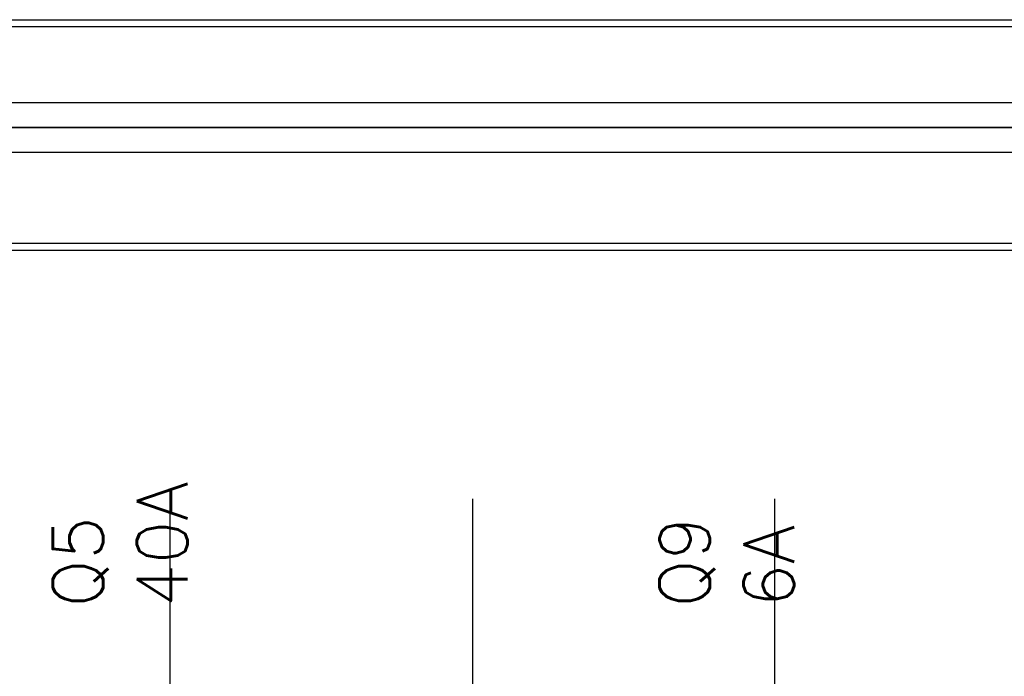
# Model space of a CAD drawing. Extents: x -543332 to -314699, y -9028 to 155584.
# Tile 75 of 256: x -448259 to -447674, y 26267 to 26657. Entities that reach past the tile are written whole.
import ezdxf

# ---------------------------------------------------------------- set-up
doc = ezdxf.new("R2010")
doc.units = 0
doc.header["$MEASUREMENT"] = 0
doc.layers.get('0').update_dxf_attribs({"color": 8})
doc.layers.add('50', color=7, linetype='Continuous')
doc.styles.get("Standard").update_dxf_attribs({"font": 'txt', "bigfont": 'BIGFONT.SHX'})

# ---------------------------------------------------------------- blocks, each defined once
blk = doc.blocks.new('*U1079')
at = {"layer": '50', "color": 7}
blk.add_lwpolyline([(59.825943, -229.100851), (387.918232, -229.100851), (387.918232, -242.79966), (59.825943, -242.79966), (59.825943, -229.100851)], dxfattribs=at)
blk.add_lwpolyline([(60.239505, -229.513961), (387.507321, -229.513961), (387.507321, -242.386551), (60.239505, -242.386551), (60.239505, -229.513961)], close=True, dxfattribs=at)
blk = doc.blocks.new('*U1080')
at = {"layer": '50', "color": 7}
for points in [[(383.999821, -235.501397), (64.001505, -235.501397)], [(67.968952, -234.010496), (379.969373, -234.010496)]]:
    blk.add_lwpolyline(points, dxfattribs=at)
blk = doc.blocks.new('*U1090')
at = {"layer": '50', "color": 7}
for points in [[(64.001505, -235.498748), (383.999821, -235.498748)], [(379.969373, -236.992297), (67.968952, -236.992297)], [(379.969373, -236.992297), (67.968952, -236.992297)], [(379.969373, -236.992297), (67.968952, -236.992297)], [(205.961684, -277.556447), (205.961684, -257.54713)], [(223.935712, -277.556447), (223.935712, -257.54713)], [(241.848767, -277.556447), (241.848767, -257.54713)]]:
    blk.add_lwpolyline(points, dxfattribs=at)
blk = doc.blocks.new('*U1094')
blk = doc.blocks.new('*U1095')

msp = doc.modelspace()

# ---------------------------------------------------------------- block references
at = {"xscale": 10, "yscale": 10, "zscale": 10}
for name in ['*U1079', '*U1080', '*U1090']:
    msp.add_blockref(name, (-450229.1, 28948.04), dxfattribs=at)
ref = msp.add_blockref('*U1094', (-450229.1, 28948.04), dxfattribs=dict(xscale=10, yscale=10, zscale=10))
ref.add_attrib('Oznaczenie', 'Q5', (-448209.1, 26308.04), dxfattribs={"height": 30, "rotation": 90, "flags": 2})
ref.add_attrib('Pr¹d znamionowy', '40A', (-448159.1, 26308.04), dxfattribs={"height": 30, "rotation": 90, "flags": 2})
ref = msp.add_blockref('*U1095', (-450229.1, 28948.04), dxfattribs=dict(xscale=10, yscale=10, zscale=10))
ref.add_attrib('Oznaczenie', 'Q9', (-447849.1, 26308.04), dxfattribs={"height": 30, "rotation": 90, "flags": 2})
ref.add_attrib('Pr¹d znamionowy', '6A', (-447799.1, 26308.04), dxfattribs={"height": 30, "rotation": 90, "flags": 2})

doc.saveas('drawing.dxf')
